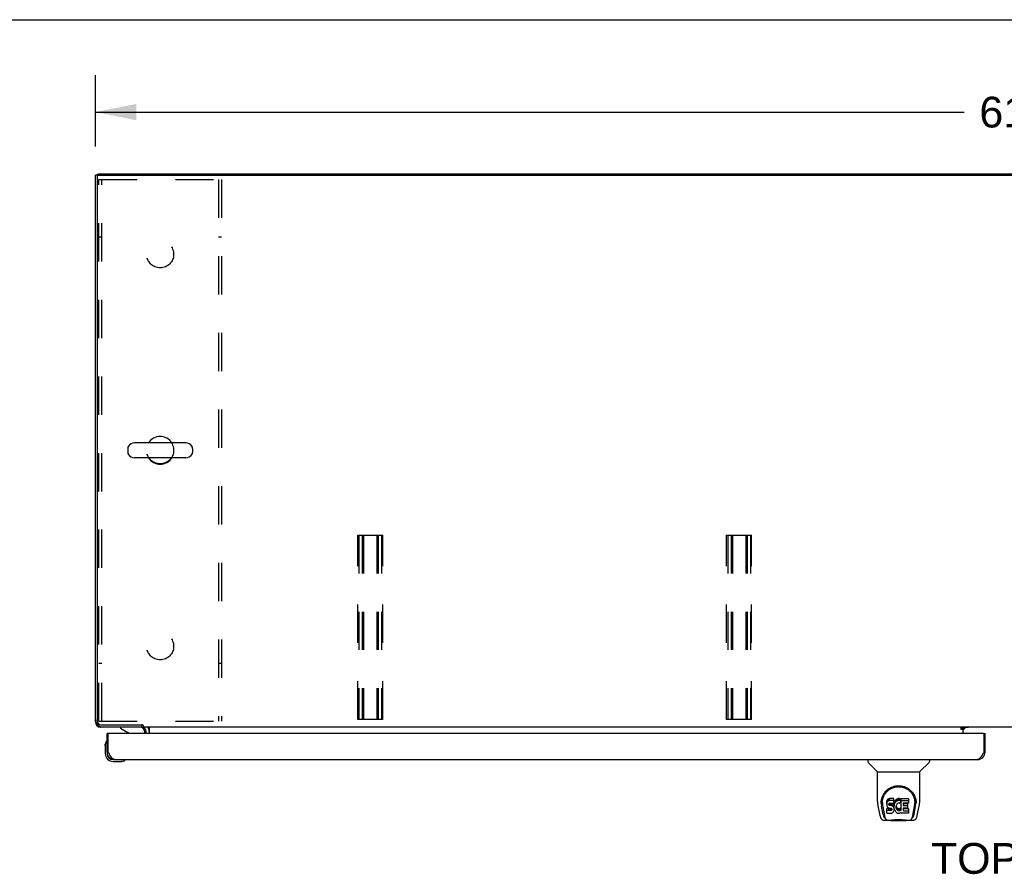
# Model space of a CAD drawing. Header units: inches. Extents: x 0 to 227, y 0 to 147.
# Tile 27 of 34: x 38 to 70, y 119 to 147. Entities that reach past the tile are written whole.
import ezdxf

# ---------------------------------------------------------------- set-up
doc = ezdxf.new("R2010")
doc.units = ezdxf.units.IN
doc.header["$LTSCALE"] = 12.466667
doc.header["$MEASUREMENT"] = 0
doc.linetypes.add('HIDDEN', pattern=[0.2, 0.1, -0.1])
doc.layers.get('0').update_dxf_attribs({"linetype": 'CONTINUOUS'})
for name, color, linetype in [('02___PRT_ALL_AXES', 7, 'CONTINUOUS'), ('DEFAULT_2', 8, 'HIDDEN'), ('DIMENSIONS', 7, 'CONTINUOUS')]:
    doc.layers.add(name, color=color, linetype=linetype)
doc.styles.get("Standard").update_dxf_attribs({"font": 'arial.ttf'})
doc.dimstyles.new('DIMSTYLE_1', dxfattribs={"dimtxt": 1, "dimasz": 1.333333, "dimexe": 0.09, "dimexo": 0.07, "dimgap": 0.0375, "dimtad": 0, "dimtih": 1, "dimtoh": 1, "dimzin": 4, "dimdsep": 46, "dimtxsty": 'Standard', "dimblk": '_FILLED', "dimblk1": '_FILLED', "dimblk2": '_FILLED', "dimcen": 0.09, "dimazin": 1, "dimtfac": 1, "dimtdec": 3, "dimtofl": 0, "dimtmove": 0, "dimatfit": 3, "dimldrblk": '_FILLED', "dimfxl": 0, "dimtolj": 1, "dimtzin": 4, "dimarcsym": 0})

# ---------------------------------------------------------------- blocks, each defined once
blk = doc.blocks.new('_FILLED')
at = {"color": 0, "linetype": 'ByBlock'}
blk.add_solid([(0, 0), (-1, 0.2), (-1, -0.2)], dxfattribs=at)
blk = doc.blocks.new('*D10')
at = {"layer": 'DIMENSIONS', "color": 2, "linetype": 'Continuous'}
for p, q in [((40.396, 142.539), (40.396, 144.861)), ((101.396, 142.539), (101.396, 144.861)), ((40.396, 143.661), (68.649, 143.661)), ((101.396, 143.661), (73.143, 143.661))]:
    blk.add_line(p, q, dxfattribs=at)
at = {"layer": 'DIMENSIONS', "color": 2, "linetype": 'Continuous', "xscale": 1.3333333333, "yscale": 1.3333333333, "zscale": 1.3333333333, "rotation": 180}
blk.add_blockref('_FILLED', (40.396, 143.661), dxfattribs=at)
at = {"layer": 'DIMENSIONS', "color": 2, "linetype": 'Continuous', "xscale": 1.3333333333, "yscale": 1.3333333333, "zscale": 1.3333333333}
blk.add_blockref('_FILLED', (101.396, 143.661), dxfattribs=at)
at = {"layer": 'DIMENSIONS', "color": 2, "linetype": 'Continuous', "insert": (70.896, 144.161), "char_height": 1, "width": 3.49442, "attachment_point": 2, "line_spacing_factor": 0.9}
blk.add_mtext('61.00', dxfattribs=at)

msp = doc.modelspace()

# ---------------------------------------------------------------- linework, layer by layer
at = {"color": 7, "linetype": 'Continuous'}
for p, q in [((0, 146.667), (226.667, 146.667)), ((40.5, 141.605), (40.396, 141.605)), ((40.445, 141.608), (40.448, 141.605)), ((40.5, 141.604), (40.5, 141.657)), ((40.51, 141.605), (101.281, 141.605)), ((40.448, 141.543), (40.448, 123.859)), ((41.446, 132.721), (41.446, 132.593)), ((43.331, 132.899), (41.668, 132.899)), ((43.554, 132.721), (43.554, 132.593)), ((43.331, 132.416), (41.668, 132.416)), ((40.396, 123.824), (40.409, 123.824)), ((40.445, 123.706), (40.468, 123.729)), ((40.562, 123.671), (40.562, 123.657)), ((40.573, 123.734), (41.903, 123.734)), ((41.213, 123.657), (41.213, 123.618)), ((41.895, 123.734), (41.895, 123.657)), ((41.948, 123.708), (41.948, 123.657)), ((98.593, 123.657), (41.948, 123.657)), ((68.625, 123.657), (68.625, 123.627)), ((68.632, 123.582), (68.696, 123.646)), ((40.833, 123.453), (40.771, 123.453)), ((41.213, 123.618), (41.451, 123.48)), ((42, 123.453), (42, 123.5)), ((42.146, 123.628), (42.146, 123.453)), ((68.557, 123.627), (68.625, 123.627)), ((68.557, 123.577), (68.557, 123.627)), ((68.625, 123.577), (68.557, 123.577)), ((68.625, 123.453), (68.625, 123.622)), ((69.271, 123.453), (69.333, 123.453)), ((40.711, 123.059), (40.714, 123.096)), ((40.711, 123.059), (40.711, 122.802)), ((40.758, 123.194), (40.756, 123.187)), ((40.771, 122.846), (40.771, 122.802)), ((40.771, 122.846), (40.813, 122.846)), ((69.333, 122.846), (69.291, 122.846)), ((40.974, 122.599), (41.017, 122.599)), ((40.974, 122.539), (41.23, 122.539)), ((41.268, 122.542), (41.23, 122.539)), ((41.359, 122.584), (41.363, 122.585)), ((41.363, 122.585), (41.364, 122.585)), ((65.517, 122.599), (65.517, 122.537)), ((65.826, 122.211), (65.529, 122.509)), ((67.216, 122.211), (67.513, 122.509)), ((67.525, 122.599), (67.525, 122.537)), ((65.832, 122.206), (67.21, 122.206)), ((65.832, 121.233), (65.832, 122.206)), ((67.21, 121.234), (67.21, 122.206)), ((65.847, 121.091), (65.912, 120.785)), ((65.957, 121.265), (65.956, 121.202)), ((66.019, 120.813), (65.967, 121.083)), ((65.994, 121.192), (65.994, 121.168)), ((66.137, 121.237), (66.135, 121.213)), ((66.135, 121.147), (66.135, 121.213)), ((66.137, 121.17), (66.135, 121.147)), ((66.135, 121.147), (66.136, 121.123)), ((66.136, 121.123), (66.14, 121.099)), ((66.142, 121.26), (66.137, 121.237)), ((66.137, 121.17), (66.137, 121.237)), ((66.142, 121.194), (66.137, 121.17)), ((66.14, 121.099), (66.148, 121.077)), ((66.151, 121.283), (66.142, 121.26)), ((66.142, 121.194), (66.142, 121.26)), ((66.151, 121.216), (66.142, 121.194)), ((66.148, 121.077), (66.161, 121.057)), ((66.165, 121.303), (66.151, 121.283)), ((66.151, 121.216), (66.151, 121.283)), ((66.165, 121.236), (66.151, 121.216)), ((66.173, 121.311), (66.165, 121.303)), ((66.165, 121.236), (66.165, 121.303)), ((66.173, 121.244), (66.165, 121.236)), ((66.183, 121.317), (66.173, 121.311)), ((66.173, 121.244), (66.173, 121.311)), ((66.183, 121.25), (66.173, 121.244)), ((66.204, 121.327), (66.183, 121.317)), ((66.183, 121.25), (66.183, 121.317)), ((66.204, 121.26), (66.183, 121.25)), ((66.228, 121.334), (66.204, 121.327)), ((66.204, 121.26), (66.204, 121.327)), ((66.228, 121.267), (66.204, 121.26)), ((66.206, 121.135), (66.207, 121.15)), ((66.207, 121.127), (66.206, 121.135)), ((66.207, 121.15), (66.209, 121.165)), ((66.207, 121.127), (66.207, 121.15)), ((66.209, 121.12), (66.207, 121.127)), ((66.209, 121.165), (66.212, 121.172)), ((66.209, 121.12), (66.209, 121.165)), ((66.213, 121.114), (66.209, 121.12)), ((66.212, 121.172), (66.218, 121.177)), ((66.213, 121.114), (66.213, 121.173)), ((66.22, 121.11), (66.213, 121.114)), ((66.218, 121.177), (66.232, 121.181)), ((66.22, 121.177), (66.219, 121.177)), ((66.234, 121.173), (66.22, 121.177)), ((66.22, 121.11), (66.22, 121.177)), ((66.234, 121.106), (66.22, 121.11)), ((66.367, 121.334), (66.228, 121.334)), ((66.228, 121.267), (66.228, 121.334)), ((66.367, 121.267), (66.228, 121.267)), ((66.232, 121.181), (66.247, 121.182)), ((66.258, 121.173), (66.234, 121.173)), ((66.234, 121.106), (66.234, 121.173)), ((66.258, 121.107), (66.234, 121.106)), ((66.247, 121.182), (66.36, 121.182)), ((66.282, 121.172), (66.258, 121.173)), ((66.258, 121.107), (66.258, 121.173)), ((66.282, 121.105), (66.258, 121.107)), ((66.305, 121.167), (66.282, 121.172)), ((66.282, 121.105), (66.282, 121.172)), ((66.305, 121.1), (66.282, 121.105)), ((66.316, 121.162), (66.305, 121.167)), ((66.305, 121.1), (66.305, 121.167)), ((66.316, 121.095), (66.305, 121.1)), ((66.326, 121.155), (66.316, 121.162)), ((66.316, 121.095), (66.316, 121.162)), ((66.326, 121.089), (66.316, 121.095)), ((66.343, 121.138), (66.326, 121.155)), ((66.326, 121.089), (66.326, 121.155)), ((66.343, 121.072), (66.326, 121.089)), ((66.357, 121.118), (66.343, 121.138)), ((66.343, 121.072), (66.343, 121.138)), ((66.357, 121.052), (66.343, 121.072)), ((66.366, 121.096), (66.357, 121.118)), ((66.357, 121.052), (66.357, 121.118)), ((66.36, 121.182), (66.365, 121.183)), ((66.365, 121.183), (66.367, 121.188)), ((66.367, 121.092), (66.366, 121.096)), ((66.366, 121.03), (66.366, 121.096)), ((66.369, 121.291), (66.367, 121.334)), ((66.367, 121.267), (66.367, 121.334)), ((66.369, 121.225), (66.367, 121.267)), ((66.367, 121.188), (66.368, 121.201)), ((66.372, 121.17), (66.367, 121.126)), ((66.367, 121.059), (66.367, 121.126)), ((66.372, 121.103), (66.367, 121.059)), ((66.368, 121.201), (66.369, 121.225)), ((66.369, 121.225), (66.369, 121.291)), ((66.376, 121.192), (66.372, 121.17)), ((66.372, 121.103), (66.372, 121.17)), ((66.376, 121.125), (66.372, 121.103)), ((66.382, 121.214), (66.376, 121.192)), ((66.376, 121.125), (66.376, 121.192)), ((66.382, 121.147), (66.376, 121.125)), ((66.39, 121.234), (66.382, 121.214)), ((66.382, 121.147), (66.382, 121.214)), ((66.39, 121.167), (66.382, 121.147)), ((66.401, 121.254), (66.39, 121.234)), ((66.39, 121.167), (66.39, 121.234)), ((66.401, 121.187), (66.39, 121.167)), ((66.414, 121.272), (66.401, 121.254)), ((66.401, 121.187), (66.401, 121.254)), ((66.414, 121.205), (66.401, 121.187)), ((66.429, 121.289), (66.414, 121.272)), ((66.414, 121.205), (66.414, 121.272)), ((66.429, 121.222), (66.414, 121.205)), ((66.445, 121.304), (66.429, 121.289)), ((66.429, 121.222), (66.429, 121.289)), ((66.445, 121.237), (66.429, 121.222)), ((66.437, 121.075), (66.436, 121.048)), ((66.44, 121.102), (66.437, 121.075)), ((66.438, 121.035), (66.438, 121.075)), ((66.439, 121.094), (66.441, 121.089)), ((66.444, 121.114), (66.44, 121.102)), ((66.441, 121.089), (66.451, 121.064)), ((66.441, 121.022), (66.441, 121.089)), ((66.45, 121.126), (66.444, 121.114)), ((66.463, 121.317), (66.445, 121.304)), ((66.445, 121.237), (66.445, 121.304)), ((66.463, 121.25), (66.445, 121.237)), ((66.464, 121.149), (66.45, 121.126)), ((66.484, 121.326), (66.463, 121.317)), ((66.463, 121.25), (66.463, 121.317)), ((66.484, 121.259), (66.463, 121.25)), ((66.472, 121.16), (66.464, 121.149)), ((66.483, 121.167), (66.472, 121.16)), ((66.508, 121.178), (66.483, 121.167)), ((66.506, 121.331), (66.484, 121.326)), ((66.484, 121.259), (66.484, 121.326)), ((66.506, 121.264), (66.484, 121.259)), ((66.528, 121.333), (66.506, 121.331)), ((66.506, 121.264), (66.506, 121.331)), ((66.528, 121.266), (66.506, 121.264)), ((66.521, 121.181), (66.508, 121.178)), ((66.534, 121.181), (66.521, 121.181)), ((66.528, 121.333), (66.55, 121.332)), ((66.528, 121.266), (66.528, 121.333)), ((66.55, 121.266), (66.528, 121.266)), ((66.547, 121.178), (66.534, 121.181)), ((66.56, 121.173), (66.547, 121.178)), ((66.561, 121.331), (66.55, 121.332)), ((66.55, 121.266), (66.55, 121.332)), ((66.561, 121.264), (66.55, 121.266)), ((66.572, 121.327), (66.561, 121.331)), ((66.561, 121.264), (66.561, 121.331)), ((66.572, 121.26), (66.561, 121.264)), ((66.592, 121.243), (66.566, 121.175)), ((66.591, 121.315), (66.572, 121.327)), ((66.572, 121.26), (66.572, 121.327)), ((66.591, 121.248), (66.572, 121.26)), ((66.591, 121.315), (66.591, 121.248)), ((66.592, 121.312), (66.592, 121.245)), ((66.601, 121.332), (66.838, 121.332)), ((66.601, 120.94), (66.601, 121.332)), ((66.601, 121.265), (66.838, 121.265)), ((66.671, 121.178), (66.671, 121.11)), ((66.838, 121.182), (66.675, 121.182)), ((66.675, 121.172), (66.807, 121.172)), ((66.675, 121.106), (66.807, 121.106)), ((66.811, 121.168), (66.811, 121.028)), ((66.842, 121.328), (66.842, 121.187)), ((67.023, 120.813), (67.075, 121.083)), ((67.038, 121.068), (67.039, 121.071)), ((67.085, 121.265), (67.086, 121.202)), ((67.092, 121.178), (67.092, 121.179)), ((67.13, 120.785), (67.195, 121.091)), ((66.003, 121.071), (66.06, 120.778)), ((66.137, 120.861), (66.137, 121.002)), ((66.201, 121.008), (66.142, 121.007)), ((66.142, 120.94), (66.142, 121.007)), ((66.201, 120.941), (66.142, 120.94)), ((66.142, 120.856), (66.286, 120.856)), ((66.161, 121.057), (66.177, 121.039)), ((66.177, 121.039), (66.197, 121.026)), ((66.197, 121.026), (66.208, 121.022)), ((66.262, 121.008), (66.201, 121.008)), ((66.201, 120.941), (66.201, 121.008)), ((66.262, 120.941), (66.201, 120.941)), ((66.208, 121.022), (66.22, 121.02)), ((66.22, 121.02), (66.267, 121.02)), ((66.277, 121.009), (66.262, 121.008)), ((66.262, 120.941), (66.262, 121.008)), ((66.277, 120.942), (66.262, 120.941)), ((66.267, 121.02), (66.275, 121.019)), ((66.275, 121.019), (66.282, 121.017)), ((66.284, 121.012), (66.277, 121.009)), ((66.277, 120.942), (66.277, 121.009)), ((66.284, 120.946), (66.277, 120.942)), ((66.282, 121.017), (66.288, 121.012)), ((66.285, 121.014), (66.284, 121.012)), ((66.284, 120.946), (66.284, 121.012)), ((66.289, 120.951), (66.284, 120.946)), ((66.286, 120.856), (66.298, 120.858)), ((66.288, 121.012), (66.293, 121.006)), ((66.289, 120.951), (66.289, 121.01)), ((66.298, 120.963), (66.289, 120.951)), ((66.293, 121.006), (66.299, 120.993)), ((66.298, 120.963), (66.298, 120.994)), ((66.301, 120.97), (66.298, 120.963)), ((66.298, 120.858), (66.309, 120.862)), ((66.299, 120.993), (66.302, 120.977)), ((66.301, 120.97), (66.301, 120.982)), ((66.302, 120.977), (66.301, 120.97)), ((66.309, 120.862), (66.329, 120.875)), ((66.329, 120.875), (66.346, 120.892)), ((66.346, 120.892), (66.353, 120.902)), ((66.353, 120.902), (66.358, 120.913)), ((66.366, 121.03), (66.357, 121.052)), ((66.358, 120.913), (66.367, 120.935)), ((66.372, 121.006), (66.366, 121.03)), ((66.367, 121.059), (66.368, 121.037)), ((66.367, 120.935), (66.373, 120.959)), ((66.368, 121.037), (66.371, 121.015)), ((66.371, 121.015), (66.376, 120.993)), ((66.375, 120.982), (66.372, 121.006)), ((66.373, 120.959), (66.375, 120.982)), ((66.375, 120.982), (66.375, 120.997)), ((66.376, 120.993), (66.383, 120.972)), ((66.383, 120.972), (66.404, 120.933)), ((66.404, 120.933), (66.417, 120.914)), ((66.417, 120.914), (66.431, 120.897)), ((66.431, 120.897), (66.448, 120.882)), ((66.436, 121.048), (66.438, 121.035)), ((66.438, 121.035), (66.441, 121.022)), ((66.441, 121.022), (66.451, 120.997)), ((66.448, 120.882), (66.465, 120.869)), ((66.451, 121.064), (66.464, 121.041)), ((66.451, 120.997), (66.451, 121.064)), ((66.451, 120.997), (66.464, 120.974)), ((66.464, 121.041), (66.473, 121.031)), ((66.464, 120.974), (66.464, 121.041)), ((66.464, 120.974), (66.473, 120.964)), ((66.465, 120.869), (66.475, 120.864)), ((66.473, 121.031), (66.483, 121.022)), ((66.473, 120.964), (66.473, 121.031)), ((66.473, 120.964), (66.483, 120.955)), ((66.475, 120.864), (66.486, 120.86)), ((66.483, 121.022), (66.494, 121.014)), ((66.483, 120.955), (66.483, 121.022)), ((66.483, 120.955), (66.494, 120.948)), ((66.486, 120.86), (66.507, 120.854)), ((66.494, 121.014), (66.507, 121.009)), ((66.494, 120.948), (66.494, 121.014)), ((66.494, 120.948), (66.507, 120.943)), ((66.507, 121.009), (66.52, 121.007)), ((66.507, 120.943), (66.507, 121.009)), ((66.507, 120.943), (66.52, 120.94)), ((66.507, 120.854), (66.529, 120.852)), ((66.52, 121.007), (66.533, 121.007)), ((66.52, 120.94), (66.52, 121.007)), ((66.52, 120.94), (66.533, 120.94)), ((66.529, 120.852), (66.552, 120.855)), ((66.533, 121.007), (66.546, 121.009)), ((66.533, 120.94), (66.533, 121.007)), ((66.533, 120.94), (66.546, 120.942)), ((66.546, 121.009), (66.559, 121.013)), ((66.546, 120.942), (66.546, 121.009)), ((66.546, 120.942), (66.559, 120.946)), ((66.552, 120.855), (66.573, 120.862)), ((66.559, 121.013), (66.571, 121.018)), ((66.559, 120.946), (66.559, 121.013)), ((66.559, 120.946), (66.571, 120.951)), ((66.571, 121.018), (66.582, 121.026)), ((66.571, 120.951), (66.571, 121.018)), ((66.571, 120.951), (66.582, 120.959)), ((66.573, 120.862), (66.592, 120.873)), ((66.582, 121.026), (66.582, 120.959)), ((66.589, 121.025), (66.601, 121.007)), ((66.589, 120.958), (66.601, 120.94)), ((66.603, 120.873), (66.592, 120.873)), ((66.592, 120.873), (66.592, 120.873)), ((66.603, 120.86), (66.603, 120.873)), ((66.838, 120.856), (66.607, 120.856)), ((66.672, 121.019), (66.672, 120.942)), ((66.807, 121.024), (66.677, 121.024)), ((66.677, 121.004), (66.838, 121.004)), ((66.677, 120.937), (66.838, 120.937)), ((66.843, 120.999), (66.843, 120.86)), ((66.981, 120.778), (67.038, 121.068)), ((66.036, 120.631), (66.263, 120.631)), ((66.078, 120.709), (66.071, 120.709)), ((66.077, 120.714), (66.08, 120.704)), ((66.08, 120.703), (66.08, 120.704)), ((66.123, 120.631), (66.121, 120.631)), ((66.238, 120.631), (66.258, 120.631)), ((66.238, 120.631), (66.26, 120.631)), ((66.283, 120.611), (66.262, 120.632)), ((66.759, 120.611), (66.283, 120.611)), ((66.759, 120.611), (66.78, 120.632)), ((66.779, 120.631), (67.006, 120.631)), ((66.92, 120.631), (66.919, 120.631)), ((66.962, 120.704), (66.965, 120.714)), ((66.962, 120.703), (66.962, 120.704)), ((66.971, 120.709), (66.964, 120.709))]:
    msp.add_line(p, q, dxfattribs=at)
at = {"color": 3, "linetype": 'Continuous'}
for p, q in [((40.396, 123.824), (40.396, 141.605)), ((40.5, 141.657), (101.292, 141.657)), ((41.899, 123.657), (40.562, 123.657)), ((68.796, 123.646), (68.625, 123.646)), ((40.771, 122.846), (40.771, 123.453)), ((40.813, 122.846), (40.813, 123.433)), ((69.271, 123.453), (40.833, 123.453)), ((42.042, 123.453), (42.042, 123.515)), ((68.625, 123.622), (68.557, 123.622)), ((69.291, 123.433), (69.291, 122.846)), ((69.333, 122.846), (69.333, 123.453)), ((40.826, 122.821), (40.813, 122.846)), ((40.833, 122.808), (40.826, 122.821)), ((40.839, 122.796), (40.833, 122.808)), ((40.846, 122.784), (40.839, 122.796)), ((40.853, 122.772), (40.846, 122.784)), ((69.265, 122.796), (69.258, 122.784)), ((69.272, 122.808), (69.265, 122.796)), ((69.278, 122.821), (69.272, 122.808)), ((69.291, 122.846), (69.278, 122.821)), ((41.017, 122.599), (69.087, 122.599))]:
    msp.add_line(p, q, dxfattribs=at)
for points in [[(40.405, 123.839), (40.404, 123.839), (40.398, 123.831), (40.396, 123.824)], [(40.562, 123.657), (40.57, 123.659), (40.578, 123.665), (40.578, 123.666)], [(41.017, 122.599), (41.014, 122.599), (41.011, 122.6), (41.008, 122.6), (41.004, 122.6), (41.001, 122.601), (40.998, 122.602), (40.994, 122.603), (40.991, 122.604), (40.988, 122.606), (40.984, 122.607), (40.981, 122.609), (40.978, 122.611), (40.975, 122.612), (40.971, 122.615), (40.968, 122.617), (40.965, 122.619), (40.961, 122.622), (40.958, 122.624), (40.955, 122.627), (40.951, 122.63), (40.948, 122.633), (40.945, 122.637), (40.942, 122.64), (40.938, 122.643), (40.935, 122.647), (40.932, 122.651), (40.928, 122.655), (40.925, 122.659), (40.922, 122.663), (40.919, 122.667), (40.915, 122.671), (40.912, 122.676), (40.909, 122.68), (40.905, 122.685), (40.902, 122.69), (40.899, 122.695), (40.895, 122.7), (40.892, 122.705), (40.889, 122.71), (40.886, 122.715), (40.882, 122.721), (40.879, 122.726), (40.876, 122.732), (40.872, 122.737), (40.869, 122.743), (40.866, 122.748), (40.862, 122.754), (40.859, 122.76), (40.856, 122.766), (40.853, 122.772)], [(69.258, 122.784), (69.252, 122.772), (69.249, 122.766), (69.245, 122.76), (69.242, 122.754), (69.239, 122.749), (69.235, 122.743), (69.232, 122.737), (69.229, 122.732), (69.225, 122.726), (69.222, 122.721), (69.219, 122.715), (69.216, 122.71), (69.212, 122.705), (69.209, 122.7), (69.206, 122.695), (69.202, 122.69), (69.199, 122.685), (69.196, 122.68), (69.193, 122.676), (69.189, 122.671), (69.186, 122.667), (69.183, 122.663), (69.179, 122.659), (69.176, 122.655), (69.173, 122.651), (69.169, 122.647), (69.166, 122.643), (69.163, 122.64), (69.16, 122.637), (69.156, 122.633), (69.153, 122.63), (69.15, 122.627), (69.146, 122.624), (69.143, 122.622), (69.14, 122.619), (69.136, 122.617), (69.133, 122.615), (69.13, 122.612), (69.127, 122.611), (69.123, 122.609), (69.12, 122.607), (69.117, 122.606), (69.113, 122.604), (69.11, 122.603), (69.107, 122.602), (69.103, 122.601), (69.1, 122.6), (69.097, 122.6), (69.094, 122.6), (69.09, 122.599), (69.087, 122.599)]]:
    msp.add_lwpolyline(points, dxfattribs=at)
at = {"color": 7, "linetype": 'Continuous'}
for points in [[(41.948, 123.708), (41.947, 123.709), (41.946, 123.711), (41.944, 123.713), (41.943, 123.714), (41.942, 123.716), (41.94, 123.717), (41.939, 123.718), (41.938, 123.719), (41.937, 123.719), (41.936, 123.72), (41.934, 123.721), (41.933, 123.721), (41.932, 123.721), (41.931, 123.722), (41.929, 123.722), (41.928, 123.723), (41.926, 123.723), (41.925, 123.724), (41.923, 123.724), (41.921, 123.725), (41.919, 123.726), (41.917, 123.727), (41.915, 123.728), (41.912, 123.729), (41.91, 123.73), (41.907, 123.732), (41.905, 123.733), (41.903, 123.734)], [(42.126, 123.641), (42.123, 123.645), (42.122, 123.647), (42.121, 123.649), (42.119, 123.651), (42.118, 123.653), (42.116, 123.654), (42.115, 123.655), (42.113, 123.656), (42.112, 123.657), (42.11, 123.657), (42.109, 123.657)], [(42.146, 123.628), (42.144, 123.628), (42.143, 123.628), (42.141, 123.628), (42.139, 123.629), (42.137, 123.63), (42.135, 123.631), (42.134, 123.632), (42.132, 123.634), (42.131, 123.635), (42.129, 123.637), (42.128, 123.639), (42.126, 123.641)], [(41.364, 122.585), (41.366, 122.586), (41.366, 122.586)], [(65.95, 121.192), (65.953, 121.234), (65.96, 121.286), (65.972, 121.335), (65.987, 121.381), (66.006, 121.424), (66.027, 121.465), (66.052, 121.504), (66.079, 121.539), (66.108, 121.573), (66.14, 121.604), (66.175, 121.632), (66.211, 121.658), (66.25, 121.681), (66.291, 121.701), (66.334, 121.718), (66.379, 121.731), (66.425, 121.741), (66.472, 121.747), (66.519, 121.749), (66.566, 121.748), (66.613, 121.742), (66.659, 121.732), (66.704, 121.719), (66.747, 121.703), (66.788, 121.683), (66.827, 121.66), (66.864, 121.635), (66.899, 121.607), (66.931, 121.576), (66.961, 121.543), (66.988, 121.507), (67.012, 121.469), (67.034, 121.428), (67.053, 121.385), (67.069, 121.34), (67.081, 121.291), (67.089, 121.239), (67.092, 121.192)], [(66.281, 121.661), (66.297, 121.669), (66.313, 121.676), (66.329, 121.682), (66.345, 121.688), (66.361, 121.694), (66.377, 121.699), (66.393, 121.703), (66.409, 121.707), (66.425, 121.71), (66.441, 121.713), (66.457, 121.715), (66.472, 121.716), (66.488, 121.718), (66.504, 121.718), (66.52, 121.719), (66.536, 121.718), (66.552, 121.718), (66.568, 121.717), (66.584, 121.715), (66.6, 121.713), (66.616, 121.71), (66.632, 121.707), (66.648, 121.703), (66.664, 121.699), (66.68, 121.694), (66.696, 121.689), (66.712, 121.683), (66.728, 121.676), (66.744, 121.669)], [(65.994, 121.192), (65.994, 121.212), (65.996, 121.236), (65.998, 121.26), (66.002, 121.284), (66.007, 121.308), (66.013, 121.331), (66.019, 121.353), (66.027, 121.375), (66.036, 121.397), (66.045, 121.418), (66.055, 121.438), (66.066, 121.458), (66.078, 121.477), (66.09, 121.495), (66.103, 121.512), (66.116, 121.529), (66.13, 121.545), (66.144, 121.559), (66.158, 121.574), (66.173, 121.587), (66.188, 121.6), (66.203, 121.612), (66.218, 121.623), (66.234, 121.634), (66.25, 121.643), (66.265, 121.653), (66.281, 121.661)], [(66.744, 121.669), (66.76, 121.661), (66.776, 121.653), (66.792, 121.644), (66.807, 121.634), (66.823, 121.624), (66.838, 121.613), (66.853, 121.601), (66.868, 121.588), (66.883, 121.574), (66.898, 121.56), (66.912, 121.545), (66.926, 121.529), (66.939, 121.513), (66.952, 121.495), (66.964, 121.477), (66.976, 121.458), (66.986, 121.439), (66.997, 121.418), (67.006, 121.397), (67.015, 121.376), (67.022, 121.354), (67.029, 121.331), (67.035, 121.308), (67.04, 121.284), (67.043, 121.26), (67.046, 121.236), (67.047, 121.212), (67.048, 121.192)], [(65.832, 121.233), (65.833, 121.207), (65.836, 121.165), (65.841, 121.123), (65.847, 121.091)], [(65.95, 121.178), (65.95, 121.183), (65.95, 121.192)], [(65.994, 121.168), (65.994, 121.152), (65.996, 121.124), (65.999, 121.096), (66.003, 121.071)], [(67.039, 121.071), (67.039, 121.075), (67.04, 121.078), (67.04, 121.081), (67.041, 121.084), (67.041, 121.087), (67.042, 121.09), (67.042, 121.093), (67.043, 121.097), (67.043, 121.101), (67.044, 121.104), (67.044, 121.108), (67.045, 121.112), (67.045, 121.116), (67.046, 121.12), (67.046, 121.124), (67.046, 121.128), (67.047, 121.133), (67.047, 121.137), (67.047, 121.142), (67.047, 121.147), (67.048, 121.151), (67.048, 121.156), (67.048, 121.161), (67.048, 121.166), (67.048, 121.192)], [(67.092, 121.192), (67.092, 121.184), (67.092, 121.179)], [(67.195, 121.091), (67.201, 121.122), (67.206, 121.164), (67.209, 121.206), (67.21, 121.234)], [(65.912, 120.785), (65.916, 120.77), (65.921, 120.749), (65.927, 120.731), (65.933, 120.714), (65.94, 120.7), (65.947, 120.686), (65.955, 120.674), (65.965, 120.663), (65.976, 120.653), (65.988, 120.644), (66.002, 120.637), (66.017, 120.633), (66.032, 120.631), (66.036, 120.631)], [(66.06, 120.778), (66.063, 120.766), (66.066, 120.752), (66.069, 120.739), (66.073, 120.726), (66.077, 120.714)], [(66.142, 121.007), (66.141, 121.007), (66.141, 121.007), (66.141, 121.007), (66.14, 121.007), (66.14, 121.006), (66.139, 121.006), (66.139, 121.006), (66.139, 121.006), (66.138, 121.005), (66.138, 121.005), (66.138, 121.004), (66.138, 121.004), (66.137, 121.003), (66.137, 121.002)], [(66.142, 120.94), (66.141, 120.94), (66.141, 120.94), (66.141, 120.94), (66.14, 120.94), (66.14, 120.94), (66.139, 120.939), (66.139, 120.939), (66.139, 120.939), (66.138, 120.938), (66.138, 120.938), (66.138, 120.937), (66.138, 120.937), (66.137, 120.936), (66.137, 120.936)], [(66.965, 120.714), (66.969, 120.726), (66.973, 120.739), (66.976, 120.752), (66.979, 120.766), (66.981, 120.778)], [(67.006, 120.631), (67.02, 120.632), (67.034, 120.635), (67.046, 120.64), (67.058, 120.647), (67.068, 120.655), (67.078, 120.664), (67.086, 120.673), (67.093, 120.684), (67.1, 120.696), (67.106, 120.708), (67.112, 120.722), (67.117, 120.737), (67.122, 120.754), (67.127, 120.773), (67.13, 120.785)], [(66.08, 120.703), (66.086, 120.691), (66.092, 120.678), (66.098, 120.668), (66.105, 120.658), (66.112, 120.65), (66.12, 120.643), (66.129, 120.638), (66.139, 120.634), (66.149, 120.631), (66.157, 120.631)], [(66.258, 120.631), (66.28, 120.633), (66.303, 120.635), (66.328, 120.638), (66.354, 120.641), (66.381, 120.643), (66.408, 120.646), (66.436, 120.648), (66.465, 120.65), (66.494, 120.651), (66.524, 120.652), (66.553, 120.651), (66.582, 120.65), (66.61, 120.648), (66.638, 120.646), (66.665, 120.643), (66.691, 120.64), (66.716, 120.637), (66.74, 120.635), (66.763, 120.633)], [(66.26, 120.631), (66.286, 120.633), (66.314, 120.635), (66.342, 120.638), (66.371, 120.641), (66.4, 120.644), (66.429, 120.646), (66.459, 120.648), (66.49, 120.649), (66.52, 120.65), (66.551, 120.649), (66.581, 120.648), (66.612, 120.646), (66.641, 120.644), (66.671, 120.641), (66.699, 120.638), (66.728, 120.635), (66.755, 120.633)], [(66.755, 120.633), (66.782, 120.631), (66.804, 120.631)], [(66.763, 120.633), (66.784, 120.631), (66.804, 120.631)], [(66.885, 120.631), (66.893, 120.631), (66.903, 120.634), (66.913, 120.638), (66.922, 120.643), (66.93, 120.65), (66.937, 120.658), (66.944, 120.668), (66.95, 120.678), (66.956, 120.691), (66.962, 120.703)]]:
    msp.add_lwpolyline(points, dxfattribs=at)
at = {"color": 3, "linetype": 'Continuous'}
for centre, radius, start, end in [((40.562, 141.491), 0.167, 112.0574, 136.4991), ((40.642, 123.904), 0.246, 180, 270), ((40.562, 123.824), 0.167, 180, 270), ((41.899, 123.515), 0.142, 0, 90), ((68.74, 123.542), 0.115, 115.2502, 167.1429), ((40.833, 123.433), 0.02, 90, 180), ((69.271, 123.433), 0.02, 0, 90), ((41.017, 122.846), 0.246, 180, 270), ((69.087, 122.846), 0.246, 270, 360)]:
    msp.add_arc(centre, radius, start, end, dxfattribs=at)
at = {"color": 7, "linetype": 'Continuous'}
for centre, radius, start, end in [((40.51, 141.543), 0.0625, 90, 180), ((42.5, 132.657), 0.452, 32.2979, 147.7021), ((41.571, 132.721), 0.125, 146.8152, 180), ((41.668, 132.657), 0.241, 90, 146.8152), ((43.331, 132.657), 0.241, 33.1848, 90), ((43.429, 132.721), 0.125, 0, 33.1848), ((41.571, 132.593), 0.125, 180, 213.1848), ((41.668, 132.657), 0.241, 213.1848, 270), ((42.5, 132.657), 0.452, 212.2955, 327.7045), ((43.331, 132.657), 0.241, 270, 326.8152), ((43.429, 132.593), 0.125, 326.8152, 360), ((40.573, 123.859), 0.125, 180, 270), ((41.843, 123.5), 0.157, 0, 90), ((41.899, 123.515), 0.246, 0, 35.3272), ((41.401, 123.394), 0.1, 36.5468, 59.908), ((40.961, 123.059), 0.25, 149.1101, 180), ((40.759, 123.179), 0.015, 96.3796, 149.1101), ((40.756, 123.179), 0.015, 0, 83.6204), ((40.974, 122.802), 0.263, 180, 270), ((40.974, 122.802), 0.203, 180, 270), ((41.23, 122.789), 0.25, 270, 300.8899), ((41.351, 122.584), 0.015, 6.3796, 90), ((41.351, 122.588), 0.015, 300.8899, 353.6204), ((65.556, 122.537), 0.0394, 180, 225), ((67.486, 122.537), 0.0394, 315, 360), ((65.84, 122.225), 0.0197, 225, 270), ((67.202, 122.225), 0.0197, 270, 315)]:
    msp.add_arc(centre, radius, start, end, dxfattribs=at)
for centre, major_axis, ratio, start_param, end_param in [((66.521, 121.192), (0, 0.565), 0.999848, 1.129542, 1.76365), ((66.521, 121.192), (0, 0.565), 0.999848, 4.519536, 5.157611), ((66.562, 121.177), (0, 0.00448), 1, -3.557718, -1.937287), ((66.588, 121.312), (0.00448, 0), 1, 0.003891, 0.905353), ((66.588, 121.245), (0, 0.00448), 1, -1.566955, -0.665444), ((66.588, 121.245), (0.00448, 0), 1, -0.366491, 0.003842), ((66.675, 121.178), (0, 0.00448), 1, 0, 1.570796), ((66.675, 121.177), (0, 0.00448), 1, 1.570796, 3.141593), ((66.675, 121.11), (0, 0.00448), 1, 1.570796, 3.141593), ((66.807, 121.168), (0.00448, 0), 1, 0, 1.570796), ((66.807, 121.101), (0, 0.00448), 1, -1.570796, 0), ((66.838, 121.328), (0, 0.00448), 1, -1.570796, 0), ((66.838, 121.261), (0, 0.00448), 1, -1.570796, 0), ((66.838, 121.187), (0, 0.00448), 1, -3.141593, -1.570796), ((66.077, 121.064), (0.007, 0.354), 0.213027, -3.923008, -3.13761), ((66.142, 120.861), (0, 0.00483), 1, 1.570796, 3.141593), ((66.585, 121.022), (0.00448, 0), 1, 0.594971, 2.222579), ((66.585, 120.955), (0, 0.00448), 1, -0.975826, 0.651783), ((66.607, 120.86), (0, 0.00448), 1, 1.570796, 3.141593), ((66.677, 121.019), (0, 0.00448), 1, 0, 1.570796), ((66.677, 121.008), (0, 0.00448), 1, 1.570796, 3.141593), ((66.677, 120.942), (0, 0.00448), 1, 1.570796, 3.141593), ((66.807, 121.028), (0, 0.00448), 1, -3.141593, -1.570796), ((66.838, 120.999), (0, 0.00448), 1, -1.570796, 0), ((66.838, 120.933), (0, 0.00448), 1, -1.570796, 0), ((66.838, 120.86), (0, 0.00448), 1, -3.141593, -1.570796), ((66.965, 121.064), (-0.007, 0.354), 0.213027, -3.145575, -2.360177)]:
    msp.add_ellipse(centre, major_axis=major_axis, ratio=ratio, start_param=start_param, end_param=end_param, dxfattribs=at)
at = {"layer": '02___PRT_ALL_AXES', "color": 3, "linetype": 'Continuous'}
msp.add_line((68.796, 123.646), (68.796, 123.657), dxfattribs=at)
at = {"layer": '02___PRT_ALL_AXES', "color": 8, "linetype": 'HIDDEN'}
for centre in [(42.5, 139.032), (42.5, 132.657), (42.5, 126.282)]:
    msp.add_circle(centre, 0.438, dxfattribs=at)
at = {"layer": 'DEFAULT_2', "color": 8, "linetype": 'HIDDEN'}
for p, q in [((40.5, 123.845), (40.5, 141.47)), ((40.5, 141.47), (44.5, 141.47)), ((40.604, 123.845), (40.604, 141.47)), ((44.396, 141.47), (44.396, 123.845)), ((44.5, 141.47), (44.5, 123.845)), ((40.604, 139.595), (40.5, 139.595)), ((44.5, 139.595), (44.396, 139.595)), ((48.927, 123.904), (48.927, 129.904)), ((48.927, 129.904), (49.74, 129.904)), ((48.967, 129.904), (48.967, 123.904)), ((49.075, 129.904), (49.075, 123.904)), ((49.115, 129.904), (49.115, 123.904)), ((49.552, 129.904), (49.552, 123.904)), ((49.592, 129.904), (49.592, 123.904)), ((49.7, 129.904), (49.7, 123.904)), ((49.74, 123.904), (49.74, 129.904)), ((60.927, 123.904), (60.927, 129.904)), ((60.927, 129.904), (61.74, 129.904)), ((60.967, 129.904), (60.967, 123.904)), ((61.075, 129.904), (61.075, 123.904)), ((61.115, 129.904), (61.115, 123.904)), ((61.552, 129.904), (61.552, 123.904)), ((61.592, 129.904), (61.592, 123.904)), ((61.7, 129.904), (61.7, 123.904)), ((61.74, 123.904), (61.74, 129.904)), ((40.604, 125.72), (40.5, 125.72)), ((44.5, 125.72), (44.396, 125.72)), ((40.5, 123.845), (44.5, 123.845)), ((49.74, 123.904), (48.927, 123.904)), ((61.74, 123.904), (60.927, 123.904))]:
    msp.add_line(p, q, dxfattribs=at)

# ---------------------------------------------------------------- texts
at = {"layer": 'DIMENSIONS', "color": 2, "linetype": 'Continuous', "insert": (70.988, 119.885), "char_height": 1, "width": 6.81413, "attachment_point": 2, "line_spacing_factor": 0.9}
msp.add_mtext('TOP VIEW', dxfattribs=at)

# ---------------------------------------------------------------- dimensions: what is measured, and where the dimension line sits
at = {"layer": 'DIMENSIONS', "color": 2, "linetype": 'Continuous'}
dim = msp.add_linear_dim(base=(40.396, 143.661), p1=(101.396, 144.931), p2=(40.396, 144.931), angle=180, dimstyle='DIMSTYLE_1', dxfattribs=at)
dim.commit()
dim.dimension.update_dxf_attribs({"geometry": '*D10', "text_midpoint": (70.888, 143.656), "dimtype": 160})

doc.saveas('drawing.dxf')
